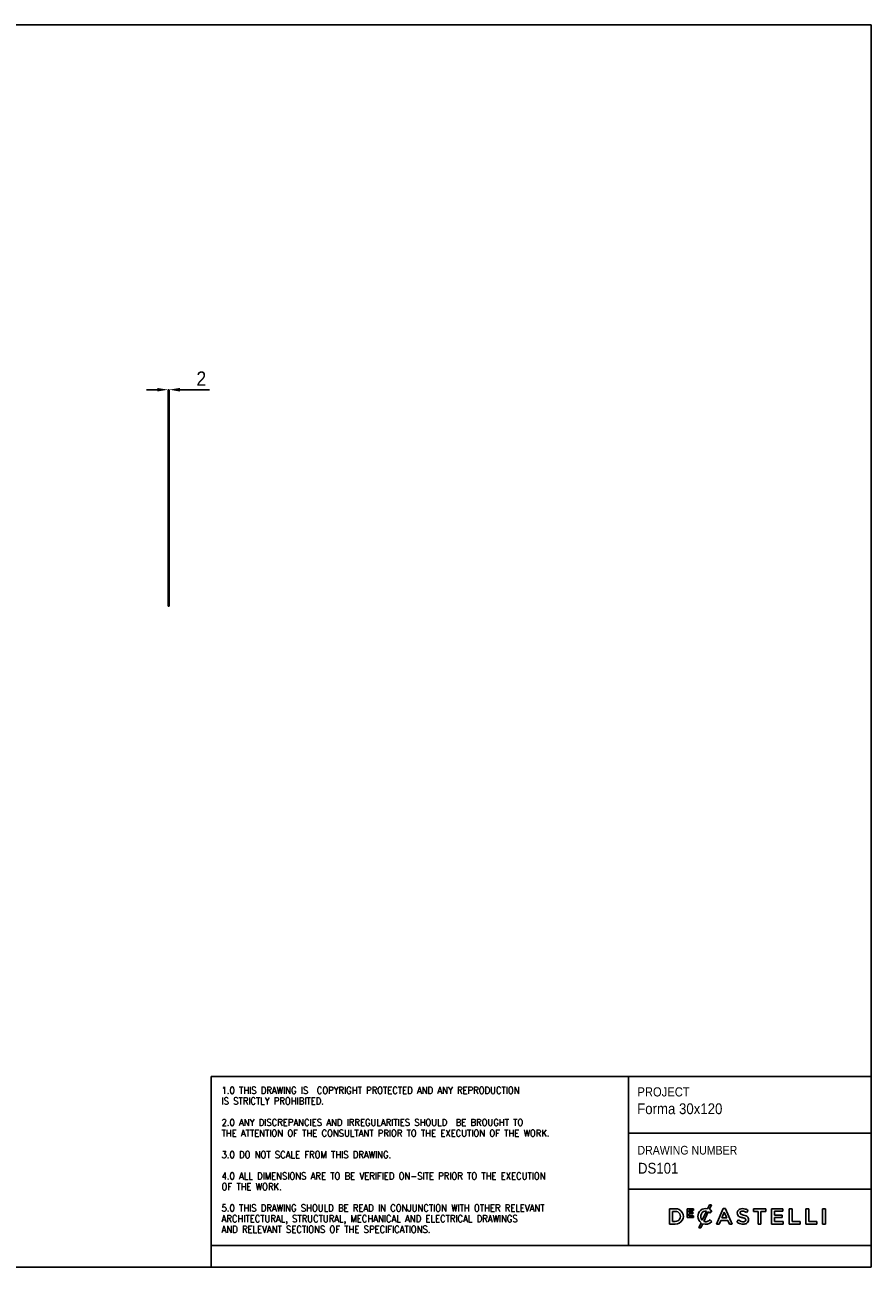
# Model space of a CAD drawing. Header units: millimetres. Extents: x 23 to 3303, y 30 to 2326.
# Tile 2 of 2: x 1739 to 3303, y 30 to 2326. Entities that reach past the tile are written whole.
import ezdxf

# ---------------------------------------------------------------- set-up
doc = ezdxf.new("R2010")
doc.units = ezdxf.units.MM
doc.header["$LTSCALE"] = 10
doc.header["$PDSIZE"] = -1
doc.linetypes.add('SLD-Solido', pattern=[0])
for name, color, linetype in [('NOTE', 3, 'SLD-Solido'), ('QUOTE', 1, 'SLD-Solido'), ('SCHIZZI', 9, 'Continuous')]:
    doc.layers.add(name, color=color, linetype=linetype)
doc.styles.add('SLDTEXTSTYLE0', font='Gothic.ttf', dxfattribs={"width": 0.913})
doc.styles.add('SLDTEXTSTYLE1', font='romans__.ttf', dxfattribs={"width": 0.893})
doc.dimstyles.new('SLDDIMSTYLE1', dxfattribs={"dimtxt": 26.458333, "dimasz": 20, "dimexe": 0, "dimexo": 0.0625, "dimgap": 6.614583, "dimtad": 1, "dimdec": 1, "dimrnd": 1e-09, "dimzin": 12, "dimdsep": 46, "dimtxsty": 'SLDTEXTSTYLE0', "dimsah": 1, "dimcen": 0.09, "dimadec": 0, "dimazin": 3, "dimtfac": 1, "dimtdec": 1, "dimtmove": 0, "dimatfit": 0, "dimfxl": 0, "dimfrac": 2, "dimtolj": 1, "dimtzin": 12, "dimarcsym": 0})

# ---------------------------------------------------------------- blocks, each defined once
blk = doc.blocks.new('_D_2')
at = {"layer": 'Defpoints', "color": 0}
for p in [(2005.8, 1651.8), (2003.8, 1551.8), (2005.8, 1551.8)]:
    blk.add_point(p, dxfattribs=at)
at = {"layer": 'QUOTE', "color": 0, "lineweight": -2}
for p, q in [((1983.8, 1651.8), (1963.8, 1651.8)), ((2003.8, 1551.8), (2003.8, 1651.8)), ((2003.8, 1651.8), (2005.8, 1651.8)), ((2005.8, 1551.8), (2005.8, 1651.8)), ((2025.8, 1651.8), (2080.1, 1651.8))]:
    blk.add_line(p, q, dxfattribs=at)
at = {"layer": 'QUOTE', "color": 0}
for points in [[(1983.8, 1655.1), (1983.8, 1648.4), (2003.8, 1651.8)], [(2025.8, 1655.1), (2025.8, 1648.4), (2005.8, 1651.8)]]:
    blk.add_solid(points, dxfattribs=at)
at = {"layer": 'QUOTE', "color": 0, "insert": (2065.3, 1685.5), "char_height": 26.46, "attachment_point": 2, "style": 'SLDTEXTSTYLE0'}
blk.add_mtext('\\A1;2', dxfattribs=at)

msp = doc.modelspace()

# ---------------------------------------------------------------- linework, layer by layer
for p, q in [((2003.76, 1551.78), (2003.76, 1251.78)), ((2003.76, 1551.78), (2005.76, 1551.78)), ((2005.76, 1551.78), (2005.76, 1251.78)), ((2003.76, 1251.78), (2005.76, 1251.78))]:
    msp.add_line(p, q)
at = {"layer": 'SCHIZZI'}
msp.add_line((3302.78, 2326.1), (22.94, 2326.1), dxfattribs=at)
at = {"layer": 'SCHIZZI', "color": 7}
for p, q in [((3302.94, 30.1), (3302.78, 2326.1)), ((2083.39, 382.3), (2083.39, 70.11)), ((2083.39, 382.3), (3302.92, 382.3)), ((2854.74, 382.3), (2854.74, 70.11)), ((2854.74, 277.66), (3302.92, 277.66)), ((2854.74, 173.94), (3302.93, 173.94)), ((2941.1, 138.01), (2930.56, 138.01)), ((2930.56, 138.01), (2930.56, 109.83)), ((2974.74, 137.81), (2962.95, 137.81)), ((2962.95, 137.81), (2962.95, 122.18)), ((2974.74, 134.76), (2974.74, 137.81)), ((3004, 145.5), (3000.61, 138.05)), ((3007.91, 145.5), (3004, 145.5)), ((3004.03, 136.97), (3007.91, 145.5)), ((3029.28, 138.21), (3016.89, 109.83)), ((3034.01, 138.21), (3029.28, 138.21)), ((3034.05, 138.12), (3034.01, 138.21)), ((3046.41, 109.83), (3034.05, 138.12)), ((3108.21, 138.01), (3085.28, 138.01)), ((3085.28, 138.01), (3085.28, 133.19)), ((3108.21, 133.19), (3108.21, 138.01)), ((3140.05, 138.01), (3119.08, 138.01)), ((3119.08, 138.01), (3119.08, 109.83)), ((3140.05, 133.34), (3140.05, 138.01)), ((3156.96, 138.01), (3151.77, 138.01)), ((3151.77, 138.01), (3151.77, 109.83)), ((3156.96, 114.57), (3156.96, 138.01)), ((3187.61, 138.01), (3182.43, 138.01)), ((3182.43, 138.01), (3182.43, 109.83)), ((3187.61, 114.57), (3187.61, 138.01)), ((3213.36, 138.01), (3213.36, 109.83)), ((3218.54, 138.01), (3213.36, 138.01)), ((3218.54, 109.83), (3218.54, 138.01)), ((2935.74, 114.57), (2935.74, 133.26)), ((2935.74, 133.26), (2941.1, 133.26)), ((2962.95, 122.18), (2974.85, 122.18)), ((2966.37, 131.58), (2966.37, 134.76)), ((2966.37, 134.76), (2974.74, 134.76)), ((2973.74, 131.58), (2966.37, 131.58)), ((2966.37, 128.52), (2973.74, 128.52)), ((2966.37, 125.24), (2966.37, 128.52)), ((2974.85, 125.24), (2966.37, 125.24)), ((2973.74, 128.52), (2973.74, 131.58)), ((2974.85, 122.18), (2974.85, 125.24)), ((2982.72, 123.78), (2982.72, 123.84)), ((2998.53, 133.61), (2990.87, 116.81)), ((2993.86, 114.78), (3001.92, 132.49)), ((3005.03, 130.17), (3008.36, 134.01)), ((3008.56, 114.43), (3005.22, 117.81)), ((3008.36, 134.01), (3008.27, 134.1)), ((3022.21, 109.83), (3025.08, 116.56)), ((3025.08, 116.56), (3038.09, 116.56)), ((3027, 121.19), (3031.57, 131.86)), ((3036.18, 121.19), (3027, 121.19)), ((3031.57, 131.86), (3036.18, 121.19)), ((3038.09, 116.56), (3040.92, 109.83)), ((3057.65, 117.67), (3054.52, 113.96)), ((3072.66, 130.94), (3075.45, 134.87)), ((3085.28, 133.19), (3094.13, 133.19)), ((3094.13, 133.19), (3094.13, 109.83)), ((3099.36, 109.83), (3099.36, 133.19)), ((3099.36, 133.19), (3108.21, 133.19)), ((3124.27, 126.37), (3124.27, 133.34)), ((3124.27, 133.34), (3140.05, 133.34)), ((3138.26, 126.37), (3124.27, 126.37)), ((3124.27, 121.71), (3138.26, 121.71)), ((3124.27, 114.49), (3124.27, 121.71)), ((3138.26, 121.71), (3138.26, 126.37)), ((2930.56, 109.83), (2941.1, 109.83)), ((2941.1, 114.57), (2935.74, 114.57)), ((2988.65, 111.95), (2984.43, 102.68)), ((2984.43, 102.68), (2988.35, 102.68)), ((2988.35, 102.68), (2991.81, 110.28)), ((3008.47, 114.34), (3008.56, 114.43)), ((3016.89, 109.83), (3022.21, 109.83)), ((3040.92, 109.83), (3046.41, 109.83)), ((3094.13, 109.83), (3099.36, 109.83)), ((3119.08, 109.83), (3140.25, 109.83)), ((3140.25, 114.49), (3124.27, 114.49)), ((3140.25, 109.83), (3140.25, 114.49)), ((3151.77, 109.83), (3171.62, 109.83)), ((3171.62, 114.57), (3156.96, 114.57)), ((3171.62, 109.83), (3171.62, 114.57)), ((3182.43, 109.83), (3202.28, 109.83)), ((3202.28, 114.57), (3187.61, 114.57)), ((3202.28, 109.83), (3202.28, 114.57)), ((3213.36, 109.83), (3218.54, 109.83)), ((2083.39, 70.11), (2083.39, 30.1)), ((2083.39, 70.11), (3302.94, 70.11)), ((22.94, 30.1), (3302.94, 30.1))]:
    msp.add_line(p, q, dxfattribs=at)
for centre, radius, start, end in [((2941.86, 123.92), 14.11, 266.90157, 93.09843), ((2997.17, 124.01), 14.46, 76.24523, 180.89091), ((3065.12, 126.44), 11.92, 89.50788, 114.63446), ((3065.34, 121.5), 16.86, 72.44471, 90.39732), ((2941.3, 123.92), 9.35, 268.76628, 91.23372), ((2997.49, 123.78), 14.77, 180, 233.25786), ((2998.94, 124.01), 10.81, 153.58432, 221.73663), ((2997.15, 124.89), 8.82, 81.04863, 153.58432), ((2996.31, 126.09), 12.17, 287.21436, 317.11848), ((2994.8, 119.69), 14.65, 45.72598, 60.90731), ((2997.75, 123.13), 15.2, 45.71394, 65.58709), ((3064.67, 129.99), 9.09, 162.43966, 192.31941), ((3061.71, 129.18), 6.02, 190.78984, 232.66765), ((3063.43, 130.12), 7.87, 114.63446, 160.64301), ((3067.01, 127.35), 13.46, 225.98856, 252.68232), ((3064.84, 133.28), 11.18, 232.66765, 251.27083), ((3063.84, 130.56), 3.13, 146.85935, 193.31029), ((3063.34, 130.44), 2.62, 193.31029, 230.56735), ((3064.41, 129.63), 4.14, 98.98092, 140.32353), ((3069.99, 146.32), 25.19, 249.70068, 255.51463), ((3065.76, 133.73), 6.7, 232.44778, 252.59774), ((3060.35, 108.99), 13.36, 73.32325, 75.51463), ((3065.21, 124.53), 9.3, 77.54474, 98.98092), ((3074.27, 157.13), 31.59, 250.55867, 257.31246), ((3068.43, 137.64), 16.41, 254.99999, 258.29329), ((3060.37, 98.74), 23.31, 70.27129, 78.29329), ((3063.97, 120.11), 13.88, 51.25781, 76.47292), ((3063.02, 105.81), 20.95, 64.63254, 78.09895), ((3067.05, 119.29), 5.26, 274.6813, 307.58878), ((3065.51, 112.65), 8.49, 58.43436, 71.28416), ((3068.54, 117.46), 2.81, 27.46177, 59.71525), ((3068.46, 117.3), 2.82, 309.48388, 346.59381), ((3064.65, 120.85), 17.69, 52.42183, 70.96437), ((3067.91, 117.43), 3.39, 346.59381, 22.92671), ((3069.14, 117.72), 7.57, 28.77124, 67.85987), ((3067.19, 117.95), 9.23, 338.409, 21.69569), ((2997.18, 124.48), 15.18, 249.30365, 318.58458), ((2997.34, 123.51), 9.4, 248.28377, 285.8766), ((3066.11, 126.68), 17.21, 227.67997, 255.77334), ((3066.31, 127.44), 18, 255.77334, 272.44794), ((3066.36, 125.28), 11.29, 252.68232, 275.6739), ((3066.77, 121.31), 11.85, 271.47111, 299.92604), ((3069.04, 117.36), 7.3, 299.92604, 337.37946)]:
    msp.add_arc(centre, radius, start, end, dxfattribs=at)

# ---------------------------------------------------------------- texts
at = {"layer": 'NOTE', "color": 7, "attachment_point": 1}
for s, insert, char_height, style in [('1.0 THIS DRAWING IS  COPYRIGHT PROTECTED AND ANY REPRODUCTION', (2102.68, 363.15), 12.8, 'SLDTEXTSTYLE1'), ('PROJECT', (2871.14, 362.5), 16.933, 'SLDTEXTSTYLE0'), ('IS STRICTLY PROHIBITED.', (2102.68, 343.4), 12.8, 'SLDTEXTSTYLE1'), ('Forma 30x120', (2870.61, 332.89), 20, 'SLDTEXTSTYLE0'), ('2.0 ANY DISCREPANCIES AND IRREGULARITIES SHOULD  BE BROUGHT TO ', (2102.68, 303.89), 12.8, 'SLDTEXTSTYLE1'), ('THE ATTENTION OF THE CONSULTANT PRIOR TO THE EXECUTION OF THE WORK.', (2102.68, 284.13), 12.8, 'SLDTEXTSTYLE1'), ('DRAWING NUMBER', (2871.14, 254.27), 16, 'SLDTEXTSTYLE0'), ('3.0 DO NOT SCALE FROM THIS DRAWING.', (2102.68, 244.62), 12.8, 'SLDTEXTSTYLE1'), (' DS101', (2865.3, 222.91), 20, 'SLDTEXTSTYLE0'), ('4.0 ALL DIMENSIONS ARE TO BE VERIFIED ON-SITE PRIOR TO THE EXECUTION ', (2102.68, 205.11), 12.8, 'SLDTEXTSTYLE1'), ('OF THE WORK.', (2102.68, 185.35), 12.8, 'SLDTEXTSTYLE1'), ('5.0 THIS DRAWING SHOULD BE READ IN CONJUNCTION WITH OTHER RELEVANT ', (2102.68, 145.84), 12.8, 'SLDTEXTSTYLE1'), ('ARCHITECTURAL, STRUCTURAL, MECHANICAL AND ELECTRICAL DRAWINGS ', (2102.68, 126.09), 12.8, 'SLDTEXTSTYLE1'), ('AND RELEVANT SECTIONS OF THE SPECIFICATIONS.', (2102.68, 106.33), 12.8, 'SLDTEXTSTYLE1')]:
    msp.add_mtext(s, dxfattribs=dict(at, insert=insert, char_height=char_height, style=style))

# ---------------------------------------------------------------- dimensions: what is measured, and where the dimension line sits
at = {"layer": 'QUOTE'}
dim = msp.add_linear_dim(base=(2005.76, 1651.78), p1=(2003.76, 1551.78), p2=(2005.76, 1551.78), dimstyle='SLDDIMSTYLE1', dxfattribs=at)
dim.commit()
dim.dimension.update_dxf_attribs({"geometry": '_D_2', "text_midpoint": (2065.29, 1651.78), "dimtype": 160})

doc.saveas('drawing.dxf')
